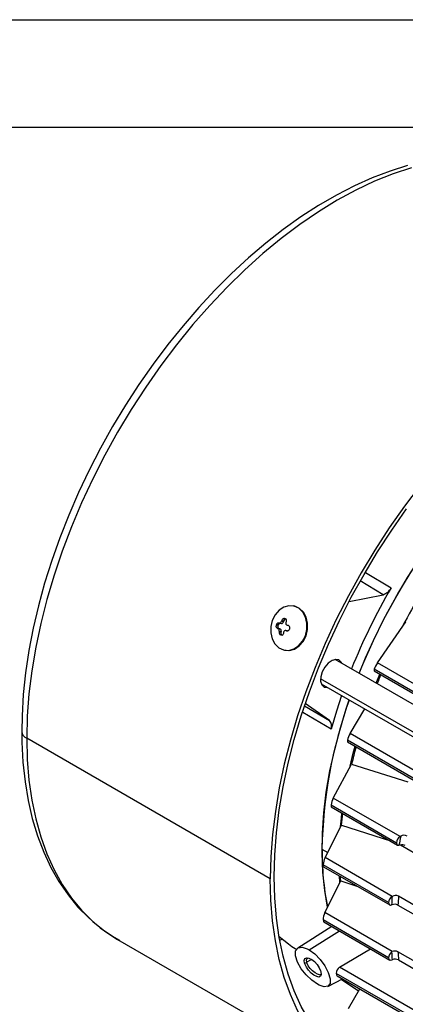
# Model space of a CAD drawing. Header units: inches. Extents: x 0 to 33, y 0 to 25.5.
# Tile 8 of 11: x 20.3 to 23, y 18.6 to 25.5. Entities that reach past the tile are written whole.
import ezdxf

# ---------------------------------------------------------------- set-up
doc = ezdxf.new("R2010")
doc.units = ezdxf.units.IN
doc.header["$LTSCALE"] = 3
doc.header["$MEASUREMENT"] = 0
doc.layers.add('TEXT', color=140, linetype='Continuous', lineweight=25)

msp = doc.modelspace()

# ---------------------------------------------------------------- linework, layer by layer
at = {"color": 7, "linetype": 'Continuous'}
msp.add_line((0.0003, 25.5003), (33.0003, 25.5003), dxfattribs=at)
for p, q in [((22.7499, 21.6365), (22.9277, 21.5289)), ((22.8713, 21.4809), (22.7124, 21.5772)), ((22.634, 21.4329), (22.8713, 21.4809)), ((22.2485, 21.4014), (22.2438, 21.4023)), ((22.254, 21.4001), (22.2485, 21.4014)), ((22.254, 21.4001), (22.2494, 21.4011)), ((22.1378, 21.2698), (22.127, 21.272)), ((22.1378, 21.2698), (22.136, 21.2621)), ((22.1466, 21.283), (22.1604, 21.2802)), ((22.1757, 21.2924), (22.162, 21.2952)), ((22.1775, 21.3001), (22.1648, 21.3027)), ((22.1775, 21.3001), (22.1757, 21.2924)), ((22.1826, 21.3144), (22.1887, 21.3128)), ((22.8317, 21.0041), (23.0319, 21.2904)), ((22.136, 21.2621), (22.1252, 21.2643)), ((22.1318, 21.2462), (22.1445, 21.2436)), ((22.1506, 21.242), (22.137, 21.2448)), ((22.1445, 21.2436), (22.1506, 21.242)), ((22.1574, 21.2159), (22.1446, 21.2185)), ((22.1455, 21.2263), (22.1592, 21.2236)), ((22.1612, 21.198), (22.1551, 21.1996)), ((22.1659, 21.1974), (22.1551, 21.1996)), ((22.1592, 21.2236), (22.1574, 21.2159)), ((22.2028, 21.2283), (22.1913, 21.2306)), ((22.1919, 21.2305), (22.2028, 21.2283)), ((22.1816, 21.0936), (22.1862, 21.0927)), ((25.9844, 19.0389), (22.5375, 21.0288)), ((23.2945, 20.7369), (22.8317, 21.0041)), ((22.8092, 20.9482), (23.2777, 20.6778)), ((23.2704, 20.694), (22.8104, 20.9595)), ((22.8244, 20.8632), (22.8497, 20.9249)), ((25.8656, 18.9131), (22.4345, 20.8938)), ((22.4391, 20.8583), (25.886, 18.8685)), ((22.4978, 20.601), (22.3277, 20.721)), ((22.5085, 20.5414), (22.3102, 20.6582)), ((22.3221, 20.7043), (22.4978, 20.601)), ((22.6412, 20.5108), (22.7442, 20.6822)), ((23.1061, 20.2424), (22.6412, 20.5108)), ((22.0827, 19.4939), (20.3793, 20.4773)), ((23.0819, 20.1995), (22.6232, 20.4643)), ((22.6232, 20.4523), (23.0893, 20.1833)), ((22.5233, 20.0595), (22.652, 20.2964)), ((22.652, 20.2964), (23.0456, 20.1733)), ((22.9904, 19.7898), (22.5233, 20.0595)), ((22.5083, 20.0113), (22.9662, 19.7469)), ((22.5095, 19.9986), (22.9735, 19.7307)), ((22.4657, 19.643), (22.5821, 19.8698)), ((22.5821, 19.8698), (22.9234, 19.7596)), ((22.9949, 19.7926), (22.9904, 19.7898)), ((22.4446, 19.7029), (22.4846, 19.6798)), ((22.9936, 19.7314), (23.155, 19.6382)), ((22.935, 19.3721), (22.4657, 19.643)), ((22.9108, 19.3292), (22.4532, 19.5933)), ((22.4558, 19.5798), (22.9181, 19.3129)), ((22.4636, 19.2585), (22.5759, 19.4801)), ((22.5702, 19.4694), (22.5673, 19.5155)), ((22.5759, 19.4801), (22.6962, 19.4411)), ((22.9353, 19.3722), (22.935, 19.3721)), ((25.1625, 18.1133), (22.98, 19.3732)), ((22.9353, 19.314), (22.9312, 19.3125)), ((22.9757, 19.3113), (25.1417, 18.0609)), ((22.9108, 18.9434), (22.4532, 19.2076)), ((22.9353, 18.9861), (22.4636, 19.2585)), ((22.5123, 19.1615), (22.2757, 19.011)), ((22.4573, 19.1932), (22.9181, 18.9272)), ((21.0154, 19.0713), (22.7189, 18.088)), ((22.3543, 18.9996), (22.5661, 19.1304)), ((22.234, 19.0226), (22.2678, 19.0001)), ((22.5663, 18.8773), (22.7838, 19.0047)), ((22.3708, 18.9321), (22.3374, 18.9129)), ((22.9312, 18.9836), (22.9353, 18.9861)), ((22.935, 18.9284), (22.9353, 18.9286)), ((25.1583, 17.7249), (22.9757, 18.9848)), ((22.98, 18.9278), (25.1434, 17.6789)), ((22.3229, 18.9064), (22.338, 18.9107)), ((22.338, 18.9107), (22.3374, 18.9129)), ((25.697, 17.07), (22.5663, 18.8773)), ((22.4852, 18.7431), (22.5873, 18.7964)), ((25.6572, 17.0361), (22.5439, 18.8334)), ((22.5502, 18.8178), (25.6661, 17.019)), ((22.5796, 18.7924), (22.7003, 18.712)), ((22.6303, 18.5882), (22.7085, 18.7264))]:
    msp.add_line(p, q)
at = {"flags": 128}
for points in [[(23.0431, 24.481), (22.9202, 24.4426), (22.7961, 24.3953), (22.6712, 24.3393), (22.5461, 24.2748), (22.4212, 24.2022), (22.2968, 24.1216), (22.1733, 24.0333), (22.0511, 23.9376), (21.9306, 23.835), (21.8122, 23.7256), (21.6962, 23.61), (21.583, 23.4883), (21.4729, 23.3612), (21.3662, 23.2289), (21.2633, 23.0918), (21.1645, 22.9505), (21.07, 22.8053), (20.9803, 22.6567), (20.8955, 22.5052), (20.816, 22.3513), (20.7419, 22.1953), (20.6736, 22.0379), (20.6112, 21.8796), (20.555, 21.7207), (20.505, 21.5618), (20.4616, 21.4033), (20.4248, 21.2459), (20.3949, 21.0899), (20.3718, 20.9358), (20.3557, 20.7842), (20.3467, 20.6354), (20.3447, 20.5255)], [(23.0704, 24.4655), (22.9421, 24.4232), (22.8125, 24.3712), (22.6818, 24.3095), (22.5507, 24.2383), (22.4196, 24.1581), (22.289, 24.069), (22.1593, 23.9713), (22.0311, 23.8655), (21.9047, 23.7519), (21.7807, 23.6309), (21.6596, 23.503), (21.5416, 23.3686), (21.4274, 23.2282), (21.3172, 23.0824), (21.2116, 22.9316), (21.1108, 22.7765), (21.0153, 22.6175), (20.9254, 22.4553), (20.8414, 22.2905), (20.7637, 22.1236), (20.6925, 21.9553), (20.628, 21.7862), (20.5706, 21.6169), (20.5204, 21.4479), (20.4776, 21.2801), (20.4424, 21.1138), (20.4149, 20.9498), (20.3951, 20.7887), (20.3833, 20.631), (20.3793, 20.4773)], [(22.7041, 20.9309), (22.7496, 21.0398), (22.8186, 21.1908), (22.8937, 21.3399), (22.9746, 21.4864), (23.0611, 21.6297), (23.1526, 21.7693), (23.2488, 21.9045), (23.3494, 22.0348), (23.4538, 22.1595), (23.5617, 22.2782), (23.6725, 22.3904), (23.7858, 22.4955), (23.9011, 22.5931), (24.018, 22.6828), (24.1358, 22.7643), (24.2542, 22.8371), (24.3219, 22.8747)], [(22.7047, 20.9323), (22.7366, 21.0095), (22.8043, 21.1607), (22.8782, 21.3102), (22.958, 21.4573), (23.0434, 21.6014), (23.1339, 21.7418), (23.2292, 21.8779), (23.329, 22.0092), (23.4327, 22.1351), (23.5399, 22.255), (23.6501, 22.3685), (23.763, 22.4751), (23.8779, 22.5742), (23.9945, 22.6655), (24.1122, 22.7487), (24.2305, 22.8232), (24.3279, 22.8779)], [(23.1308, 22.2448), (23.0207, 22.099), (22.915, 21.9483), (22.8142, 21.7931), (22.7187, 21.6342), (22.6288, 21.472), (22.5448, 21.3071), (22.4671, 21.1403), (22.3959, 20.972), (22.3315, 20.8028), (22.274, 20.6335), (22.2238, 20.4646), (22.1811, 20.2967), (22.1458, 20.1305), (22.1183, 19.9665), (22.0986, 19.8053), (22.0867, 19.6476), (22.0827, 19.4939)], [(22.1106, 19.51), (22.1145, 19.6617), (22.1262, 19.8174), (22.1457, 19.9765), (22.1729, 20.1384), (22.2076, 20.3025), (22.2499, 20.4682), (22.2994, 20.635), (22.3561, 20.8021), (22.4197, 20.9691), (22.49, 21.1352), (22.5668, 21.3), (22.6497, 21.4627), (22.7384, 21.6228), (22.8327, 21.7797), (22.9322, 21.9329), (23.0365, 22.0817)], [(22.2494, 21.4011), (22.2135, 21.4038), (22.1775, 21.394), (22.1444, 21.3723), (22.1168, 21.3406), (22.097, 21.3013), (22.0865, 21.2577), (22.0863, 21.2134), (22.0964, 21.1718), (22.1158, 21.1364), (22.1431, 21.1101), (22.176, 21.0949)], [(22.176, 21.0949), (22.212, 21.0921), (22.2479, 21.1019), (22.2811, 21.1236), (22.3086, 21.1554), (22.3285, 21.1946), (22.3389, 21.2382), (22.3391, 21.2825), (22.3291, 21.3241), (22.3096, 21.3595), (22.2823, 21.3859), (22.2494, 21.4011)], [(22.1862, 21.0927), (22.2166, 21.0912), (22.2525, 21.101), (22.2857, 21.1227), (22.3133, 21.1544), (22.3331, 21.1937), (22.3435, 21.2373), (22.3437, 21.2816), (22.3337, 21.3232), (22.3143, 21.3586), (22.287, 21.3849), (22.254, 21.4001)], [(22.127, 21.272), (22.1288, 21.2768), (22.1315, 21.2807), (22.1347, 21.2835), (22.1383, 21.2847), (22.141, 21.2845)], [(22.1318, 21.2462), (22.1286, 21.248), (22.1262, 21.2515), (22.1248, 21.2561), (22.1247, 21.2612), (22.1252, 21.2643)], [(22.1752, 21.2105), (22.1739, 21.2054), (22.1713, 21.2012), (22.1678, 21.1986), (22.1637, 21.1977), (22.1612, 21.198)], [(22.5826, 21.0028), (22.5791, 21.01), (22.5631, 21.0253), (22.5408, 21.0292), (22.5149, 21.0211), (22.4885, 21.0022), (22.4648, 20.9745), (22.4466, 20.9416)], [(22.4466, 20.9416), (22.4363, 20.9074), (22.4349, 20.8759), (22.4426, 20.851), (22.4586, 20.8357), (22.4809, 20.8319), (22.4842, 20.8323)], [(22.8104, 20.9595), (22.8087, 20.9524), (22.8088, 20.9487), (22.8094, 20.9487)], [(22.4829, 19.2974), (22.4634, 19.4138), (22.4502, 19.5421), (22.4448, 19.6756), (22.4471, 19.8137), (22.4572, 19.9557), (22.4749, 20.1012), (22.5003, 20.2494), (22.5332, 20.3997), (22.5735, 20.5515), (22.6209, 20.7042), (22.6349, 20.7453)], [(22.5814, 20.7762), (22.5452, 20.6662), (22.5085, 20.5414)], [(20.3447, 20.5255), (20.3457, 20.4498), (20.3531, 20.3093), (20.3678, 20.1733), (20.3897, 20.0421), (20.4188, 19.9162), (20.455, 19.7961), (20.4982, 19.6823), (20.5484, 19.5751), (20.6052, 19.4751), (20.6684, 19.3825), (20.7378, 19.2978), (20.813, 19.2212), (20.8936, 19.1529), (20.9794, 19.093), (21.0275, 19.0659)], [(20.3793, 20.4773), (20.3833, 20.3282), (20.3951, 20.1842), (20.4149, 20.0459), (20.4424, 19.9137), (20.4776, 19.7881), (20.5204, 19.6696), (20.5706, 19.5587), (20.628, 19.4556), (20.6925, 19.3609), (20.7637, 19.2748), (20.8414, 19.1977), (20.9254, 19.1298), (21.0153, 19.0714), (21.0154, 19.0713)], [(22.6232, 20.4643), (22.6222, 20.457), (22.6226, 20.453), (22.6234, 20.4528)], [(22.6414, 20.2813), (22.6633, 20.3724), (22.6762, 20.4217)], [(22.5083, 20.0113), (22.5079, 20.0039), (22.5087, 19.9995), (22.5097, 19.999)], [(22.5743, 19.8581), (22.5803, 19.9198), (22.5844, 19.9554)], [(22.5821, 19.8698), (22.5862, 19.9111), (22.5908, 19.9516)], [(22.9662, 19.7469), (22.9665, 19.7427), (22.9674, 19.7389), (22.9688, 19.7356), (22.9707, 19.733), (22.9731, 19.7309), (22.976, 19.7296), (22.9791, 19.7291), (22.9826, 19.7292)], [(22.9919, 19.7311), (22.985, 19.7296), (22.9826, 19.7292)], [(22.4532, 19.5933), (22.4535, 19.5857), (22.4548, 19.581), (22.456, 19.5802)], [(23.3303, 17.9449), (23.2451, 17.9447), (23.1308, 17.9531), (23.0207, 17.9718), (22.915, 18.0006), (22.8142, 18.0394), (22.7187, 18.088), (22.6288, 18.1464), (22.5448, 18.2143), (22.4671, 18.2914), (22.3959, 18.3775), (22.3315, 18.4722), (22.274, 18.5753), (22.2238, 18.6862), (22.1811, 18.8047), (22.1458, 18.9303), (22.1183, 19.0625), (22.0986, 19.2008), (22.0867, 19.3448), (22.0827, 19.4939)], [(23.2728, 17.9803), (23.258, 17.9806), (23.1452, 17.9889), (23.0365, 18.0074), (22.9322, 18.0358), (22.8327, 18.0741), (22.7384, 18.1221), (22.6497, 18.1798), (22.5668, 18.2468), (22.49, 18.3229), (22.4197, 18.4079), (22.3561, 18.5014), (22.2994, 18.6031), (22.2499, 18.7127), (22.2076, 18.8296), (22.1729, 18.9536), (22.1457, 19.0841), (22.1262, 19.2207), (22.1145, 19.3628), (22.1106, 19.51)], [(22.5759, 19.4801), (22.5747, 19.4987), (22.574, 19.5116)], [(22.9108, 19.3292), (22.9112, 19.3244), (22.9123, 19.3202), (22.9141, 19.3167), (22.9166, 19.314), (22.9196, 19.3122), (22.9231, 19.3114), (22.927, 19.3115), (22.9312, 19.3125)], [(22.4532, 19.2076), (22.4541, 19.1997), (22.4559, 19.1947), (22.4575, 19.1935)], [(22.1444, 19.0913), (22.2092, 19.0398), (22.234, 19.0226)], [(22.1487, 19.0673), (22.1643, 19.073), (22.1655, 19.0734)], [(22.4126, 18.758), (22.3726, 18.7862), (22.3334, 18.8233), (22.2988, 18.8665), (22.2724, 18.9123), (22.2587, 18.9557), (22.2603, 18.9905), (22.2768, 19.0117), (22.3053, 19.017), (22.3415, 19.0063), (22.3543, 18.9996)], [(22.3543, 18.9996), (22.3943, 18.9703), (22.4324, 18.9309), (22.4648, 18.8856), (22.4885, 18.8393), (22.5011, 18.7969), (22.5006, 18.7635), (22.4862, 18.7436), (22.4592, 18.74), (22.4237, 18.7521), (22.4126, 18.758)], [(22.3229, 18.9064), (22.3207, 18.925), (22.3257, 18.9379), (22.3375, 18.9434), (22.3535, 18.9411), (22.3727, 18.9312), (22.3916, 18.9159), (22.4098, 18.8958), (22.4247, 18.8738), (22.4351, 18.8515), (22.4363, 18.8479), (22.4374, 18.8444)], [(22.3374, 18.9129), (22.3357, 18.9286), (22.3408, 18.9391), (22.3486, 18.9418)], [(22.4374, 18.8444), (22.4395, 18.826), (22.4349, 18.8134), (22.4235, 18.8083), (22.4077, 18.8112), (22.3886, 18.8213), (22.3697, 18.8363), (22.3512, 18.8559), (22.3359, 18.8775), (22.325, 18.8999), (22.3229, 18.9064)], [(22.439, 18.8304), (22.4378, 18.8275), (22.4273, 18.8242), (22.4129, 18.8278), (22.396, 18.8374), (22.3789, 18.8512), (22.3625, 18.8686), (22.3488, 18.8877), (22.3392, 18.9072), (22.338, 18.9107)], [(22.5439, 18.8334), (22.5451, 18.8248), (22.5485, 18.8191), (22.5504, 18.8182)]]:
    msp.add_lwpolyline(points, dxfattribs=at)
for centre, radius, start, end in [((26.6798, 19.344), 4.3418, 149.78706, 158.10431), ((22.8397, 21.5752), 0.0995, 288.52726, 332.25703), ((26.929, 19.2033), 4.4279, 149.02058, 152.25196), ((22.4314, 21.195), 0.314, 165.80866, 167.24512), ((22.1529, 21.2671), 0.0154, 99.7116, 169.78931), ((22.7045, 23.3471), 2.1383, 254.71959, 254.86294), ((22.1466, 21.2989), 0.0158, 268.22162, 346.45627), ((22.1616, 21.2944), 0.0142, 265.05019, 352.19112), ((22.4623, 21.1876), 0.319, 158.84684, 160.27767), ((22.1804, 21.2984), 0.0162, 82.10928, 164.65403), ((22.1927, 21.2973), 0.0154, 100.62142, 169.73224), ((22.1838, 21.3007), 0.013, 332.42348, 67.80473), ((22.2049, 21.2817), 0.0135, 155.92156, 253.7024), ((22.4928, 21.1796), 0.319, 158.84684, 160.27767), ((23.526, 26.4908), 5.3875, 255.76352, 255.84094), ((22.2038, 21.2522), 0.0154, 344.374, 73.64031), ((22.6953, 23.3089), 2.1383, 254.71959, 254.86294), ((22.15, 21.2574), 0.0148, 161.25274, 248.37122), ((22.13, 21.2304), 0.016, 345.22073, 64.40323), ((22.1619, 21.2157), 0.0175, 170.93855, 247.07576), ((22.4538, 21.1875), 0.3107, 172.82503, 174.28114), ((22.1452, 21.2283), 0.0148, 341.25274, 68.37122), ((22.1714, 21.2111), 0.0148, 161.25274, 248.37122), ((22.4843, 21.1795), 0.3107, 172.82503, 174.28114), ((22.1892, 21.2175), 0.0132, 78.20159, 176.47629), ((23.5169, 26.4525), 5.3875, 255.76352, 255.84094), ((22.2023, 21.2431), 0.0148, 257.30951, 349.45381), ((22.523, 21.1711), 0.314, 165.80866, 167.24512), ((22.9916, 20.9006), 0.1905, 147.06181, 161.96383), ((26.7307, 19.2948), 4.2023, 157.22907, 158.1384), ((25.7118, 19.6452), 3.2677, 160.36585, 178.98804), ((22.4543, 20.5625), 0.0581, 338.79457, 41.6342), ((20.4035, 20.5312), 0.0591, 185.49236, 245.81312), ((22.7906, 20.4265), 0.1716, 150.56727, 167.27462), ((26.1521, 19.4825), 3.5935, 164.90921, 166.9088), ((22.6576, 19.9911), 0.1507, 153.01004, 172.29682), ((23.0209, 19.7443), 0.0548, 123.85004, 177.3048), ((26.6845, 19.0438), 3.7648, 168.52767, 169.51025), ((23.019, 19.7522), 0.0471, 62.95497, 120.85489), ((24.466, 19.6891), 2.0214, 179.61089, 191.0998), ((23.0039, 19.681), 0.0515, 63.0439, 103.56239), ((22.5847, 19.5865), 0.1317, 154.61552, 177.02578), ((22.9655, 19.3266), 0.0548, 123.85004, 177.3048), ((26.0019, 19.1335), 3.0759, 175.5494, 176.66465), ((22.9585, 19.332), 0.0465, 62.51349, 120.06298), ((26.0165, 19.1334), 3.046, 175.48469, 176.6534), ((22.9524, 19.2667), 0.0503, 62.37733, 109.81304), ((22.5688, 19.2105), 0.1156, 155.50598, 181.45955), ((22.9259, 18.9408), 0.0153, 170.33483, 306.19122), ((22.9662, 18.9406), 0.0555, 129.12828, 177.08398), ((25.3359, 19.1335), 2.4094, 183.56754, 184.88001), ((22.9542, 18.9441), 0.0461, 62.20028, 114.20117), ((22.9568, 18.8841), 0.0494, 62.06159, 115.87662), ((25.3511, 19.1334), 2.38, 183.57968, 184.95733), ((22.5977, 18.8336), 0.0538, 125.66377, 180.23767)]:
    msp.add_arc(centre, radius, start, end)
at = {"layer": 'TEXT'}
msp.add_line((0.75, 24.75), (32.25, 24.75), dxfattribs=at)

doc.saveas('drawing.dxf')
